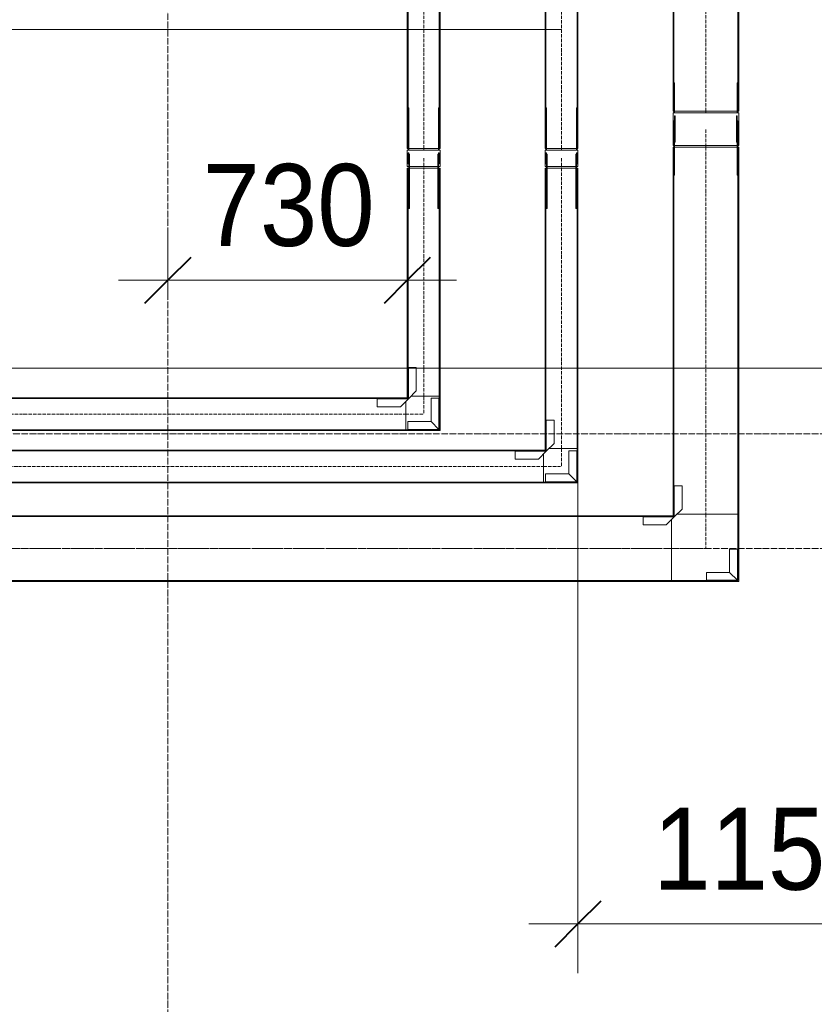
# Model space of a CAD drawing. Header units: millimetres. Extents: x 5617 to 81962, y 7718 to 179991.
# Tile 21 of 40: x 37343 to 39765, y 58160 to 61163. Entities that reach past the tile are written whole.
import ezdxf

# ---------------------------------------------------------------- set-up
doc = ezdxf.new("R2010")
doc.units = ezdxf.units.MM
for name, pattern in [('ADSK_Линия сетки', [25, 20, -2.5, 0, -2.5]), ('Линия сетки', [25, 20, -2.5, 0, -2.5]), ('Осевая', [14, 10, -2, 0, -2])]:
    doc.linetypes.add(name, pattern=pattern)
for name, color, linetype, lineweight in [('Кабельные лотки', 7, 'Continuous', 18), ('Марки кабельных лотков', 7, 'Continuous', 20), ('Опуск', 7, 'Continuous', 18), ('Осевая линия', 7, 'Осевая', 18), ('Оси', 7, 'Continuous', 9), ('Перекрытия', 7, 'Continuous', 18), ('Размеры', 7, 'Continuous', 9), ('Размеры-100', 7, 'Continuous', 9), ('Соединительные детали кабельных лотков', 7, 'Continuous', 18)]:
    doc.layers.add(name, color=color, linetype=linetype, lineweight=lineweight)
doc.styles.add('Arial', font='arial.ttf', dxfattribs={"width": 0.9, "height": 250})
doc.dimstyles.new('Основной_2_5_мм', dxfattribs={"dimscale": 304.8, "dimtxt": 255.06485, "dimasz": 0.463911, "dimexe": 0.492126, "dimexo": 0.492126, "dimgap": 0.098425, "dimtad": 1, "dimdec": 0, "dimdsep": 46, "dimtxsty": 'Arial', "dimblk1": 'OBLIQUE', "dimblk2": 'OBLIQUE', "dimsah": 1, "dimcen": 0.09, "dimdle": 0.492126, "dimazin": 2, "dimtfac": 1, "dimtdec": 4, "dimtix": 1, "dimtmove": 0, "dimatfit": 3, "dimfxl": 1, "dimtvp": 1, "dimtolj": 1, "dimtzin": 0, "dimlwd": 20, "dimlwe": 20, "dimarcsym": 2})

# ---------------------------------------------------------------- blocks, each defined once
blk = doc.blocks.new('135_SLK_K2_AR_rvt-1-МКСС_К2_L06_1_25_810_')
at = {"layer": 'Перекрытия', "color": 254, "true_color": 0xcccccc}
blk.add_line((69010, 60100), (72070, 60100), dxfattribs=at)
blk = doc.blocks.new('OSTEC_CLV - ЛН_ ЛП - ПШСМ - Угол вертикальный - ZS - Цинкование по методу Сендзимира-V139-МКСС_К2_L06_1_25_810_')
at = {"layer": 'Осевая линия'}
for q in [(67390, 54878.5), (67390, 54824.1)]:
    blk.add_line((67390, 54878.1), q, dxfattribs=at)
blk = doc.blocks.new('OSTEC_U - ЛН_ ЛП - ПШСМ - OSTEC_U - ЛН_ ЛП - ПШСМ-1318614-МКСС_К2_L06_1_25_810_')
at = {"layer": 'Соединительные детали кабельных лотков', "color": 96, "true_color": 0x008000}
for p, q in [((67294.5, 54965.1), (67292.5, 54965.1)), ((67294.5, 54965.1), (67292.5, 54965.1)), ((67294.5, 54864.1), (67294.5, 54965.1)), ((67294.5, 54965.1), (67294.5, 54837.4)), ((67292.5, 54837.4), (67292.5, 54879.1)), ((67292.5, 54879.1), (67292.5, 54837.4)), ((67292.5, 54835.6), (67292.5, 54837.4)), ((67292.5, 54837.4), (67292.5, 54835.6)), ((67294.5, 54837.4), (67292.5, 54837.4)), ((67294.5, 54837.4), (67292.5, 54837.4)), ((67292.5, 54824.1), (67292.5, 54835.6)), ((67292.5, 54835.6), (67292.5, 54824.1)), ((67294.5, 54835.6), (67292.5, 54835.6)), ((67294.5, 54835.6), (67292.5, 54835.6)), ((67292.5, 54824.1), (67292.5, 54799.1)), ((67294.5, 54845.7), (67294.5, 54849.1)), ((67294.5, 54837.4), (67294.5, 54835.6)), ((67294.5, 54835.6), (67294.5, 54824.1)), ((67294.5, 54799.1), (67294.5, 54824.1)), ((67292.5, 54799.1), (67294.5, 54799.1))]:
    blk.add_line(p, q, dxfattribs=at)
blk = doc.blocks.new('OSTEC_U - ЛН_ ЛП - ПШСМ - OSTEC_U - ЛН_ ЛП - ПШСМ-1318622-МКСС_К2_L06_1_25_810_')
at = {"layer": 'Соединительные детали кабельных лотков', "color": 96, "true_color": 0x008000}
for p, q in [((67485.5, 54837.4), (67485.5, 54965.1)), ((67485.5, 54965.1), (67485.5, 54864.1)), ((67487.5, 54965.1), (67485.5, 54965.1)), ((67487.5, 54965.1), (67485.5, 54965.1)), ((67487.5, 54837.4), (67487.5, 54879.1)), ((67487.5, 54879.1), (67487.5, 54837.4)), ((67485.5, 54849.1), (67485.5, 54845.7)), ((67485.5, 54835.6), (67485.5, 54837.4)), ((67487.5, 54837.4), (67485.5, 54837.4)), ((67487.5, 54837.4), (67485.5, 54837.4)), ((67485.5, 54824.1), (67485.5, 54835.6)), ((67487.5, 54835.6), (67485.5, 54835.6)), ((67487.5, 54835.6), (67485.5, 54835.6)), ((67485.5, 54824.1), (67485.5, 54799.1)), ((67487.5, 54835.6), (67487.5, 54837.4)), ((67487.5, 54837.4), (67487.5, 54835.6)), ((67487.5, 54824.1), (67487.5, 54835.6)), ((67487.5, 54835.6), (67487.5, 54824.1)), ((67487.5, 54799.1), (67487.5, 54824.1)), ((67485.5, 54799.1), (67487.5, 54799.1))]:
    blk.add_line(p, q, dxfattribs=at)
blk = doc.blocks.new('OSTEC_U - ЛН_ ЛП - ПШСМ - OSTEC_U - ЛН_ ЛП - ПШСМ-V140-МКСС_К2_L06_1_25_810_')
at = {"layer": 'Соединительные детали кабельных лотков', "color": 96, "true_color": 0x008000}
for p, q in [((67483.5, 54849.1), (67483.5, 54864.1)), ((67483.5, 54864.1), (67485.5, 54864.1)), ((67485.5, 54864.1), (67485.5, 54849.1)), ((67485.5, 54849.1), (67483.5, 54849.1)), ((67483.5, 54849.1), (67483.5, 54799.1)), ((67483.5, 54849.1), (67485.5, 54849.1)), ((67485.5, 54799.1), (67485.5, 54849.1)), ((67483.5, 54799.1), (67485.5, 54799.1)), ((67483.5, 54784.1), (67483.5, 54799.1)), ((67483.5, 54799.1), (67485.5, 54799.1)), ((67485.5, 54799.1), (67485.5, 54784.1)), ((67483.5, 54784.1), (67485.5, 54784.1))]:
    blk.add_line(p, q, dxfattribs=at)
blk = doc.blocks.new('OSTEC_U - ЛН_ ЛП - ПШСМ - OSTEC_U - ЛН_ ЛП - ПШСМ-V141-МКСС_К2_L06_1_25_810_')
at = {"layer": 'Соединительные детали кабельных лотков', "color": 96, "true_color": 0x008000}
for p, q in [((67294.5, 54849.1), (67294.5, 54864.1)), ((67294.5, 54864.1), (67296.5, 54864.1)), ((67296.5, 54864.1), (67296.5, 54849.1)), ((67296.5, 54849.1), (67294.5, 54849.1)), ((67294.5, 54849.1), (67294.5, 54799.1)), ((67294.5, 54849.1), (67296.5, 54849.1)), ((67296.5, 54799.1), (67296.5, 54849.1)), ((67294.5, 54799.1), (67296.5, 54799.1)), ((67294.5, 54784.1), (67294.5, 54799.1)), ((67294.5, 54799.1), (67296.5, 54799.1)), ((67296.5, 54799.1), (67296.5, 54784.1)), ((67294.5, 54784.1), (67296.5, 54784.1))]:
    blk.add_line(p, q, dxfattribs=at)
blk = doc.blocks.new('OSTEC_CLH - ЛН_ ЛП - СЛУМИ - Угол горизонтальный - ZS - Цинкование по методу Сендзимира-1296896-МКСС_К2_L06_1_25_810_')
at = {"layer": 'Осевая линия'}
for p, q in [((0, 105), (0, 0)), ((-105, 0), (0, 0)), ((-104, 0), (-105, 0))]:
    blk.add_line(p, q, dxfattribs=at)
at = {"layer": 'Соединительные детали кабельных лотков', "color": 96, "true_color": 0x008000}
for p, q in [((-105, 97.5), (-105, 100)), ((-105, 100), (-100, 100)), ((-97.5, 97.5), (-105, 97.5)), ((-97.5, 105), (-100, 105)), ((-100, 105), (-100, 100)), ((-97.5, 97.5), (-97.5, 105)), ((97.5, 105), (-88.1, 105)), ((100, 105), (97.5, 105)), ((97.5, 105), (97.5, -97.5)), ((100, -100), (100, 105)), ((-105, -97.5), (-105, 88.1)), ((-105, -100), (-105, -97.5)), ((97.5, -97.5), (-105, -97.5)), ((100, -100), (-105, -100))]:
    blk.add_line(p, q, dxfattribs=at)
blk = doc.blocks.new('OSTEC_U - ЛН_ ЛП - СЛУМИ - OSTEC_U - ЛН_ ЛП - СЛУМИ-1209080-МКСС_К2_L06_1_25_810_')
at = {"layer": 'Соединительные детали кабельных лотков', "color": 96, "true_color": 0x008000}
for p, q in [((-24, 95), (0, 95)), ((-24, 95), (-24, 24)), ((0.9, 95), (0, 95)), ((0, 95), (0, 0)), ((-24, 24), (-95, 24)), ((-95, 0), (-95, 24)), ((0, 0), (-95, 0)), ((-95, 0), (-95, -0.9)), ((-24, 24), (0, 0)), ((0, 0), (-24, 24)), ((0.9, -0.2), (0, 0)), ((0, 0), (0.9, -0.2)), ((0, 0), (0.2, -0.9)), ((0.2, -0.9), (0, 0))]:
    blk.add_line(p, q, dxfattribs=at)
for start, end in [(270, 349.2568), (270, 349.2568), (280.7432, 360), (280.7432, 360)]:
    blk.add_arc((0, 0), 0.9, start, end, dxfattribs=at)
blk = doc.blocks.new('OSTEC_U - ЛН_ ЛП - СЛУМИ - OSTEC_U - ЛН_ ЛП - СЛУМИ-1209086-МКСС_К2_L06_1_25_810_')
at = {"layer": 'Соединительные детали кабельных лотков', "color": 96, "true_color": 0x008000}
for p, q in [((0, 95), (-0.9, 95)), ((0, 0), (0, 95)), ((0, 95), (24, 95)), ((24, 24), (24, 95)), ((-95, 0.9), (-95, 0)), ((0, 0), (24, 24)), ((0, 0), (0.9, 0.2)), ((0.9, 0.2), (0, 0)), ((-95, 0), (0, 0)), ((-95, -24), (-95, 0)), ((-95, -24), (-24, -24)), ((-24, -24), (0, 0)), ((-0.2, -0.9), (0, 0)), ((0, 0), (-0.2, -0.9))]:
    blk.add_line(p, q, dxfattribs=at)
for start, end in [(10.7432, 90), (10.7432, 37.1621), (180, 259.2568), (232.8379, 259.2568)]:
    blk.add_arc((0, 0), 0.9, start, end, dxfattribs=at)
blk = doc.blocks.new('OSTEC_CLV - ЛН_ ЛП - ПШСМ - Угол вертикальный - ZS - Цинкование по методу Сендзимира-V142-МКСС_К2_L06_1_25_810_')
at = {"layer": 'Осевая линия'}
for p, q in [((71190, 60883.1), (71190, 60883.5)), ((71190, 60878.9), (71190, 60883.1))]:
    blk.add_line(p, q, dxfattribs=at)
blk = doc.blocks.new('OSTEC_U - ЛН_ ЛП - ПШСМ - OSTEC_U - ЛН_ ЛП - ПШСМ-V143-МКСС_К2_L06_1_25_810_')
at = {"layer": 'Соединительные детали кабельных лотков', "color": 96, "true_color": 0x008000}
for p, q in [((71285.5, 60879.1), (71285.5, 60970.1)), ((71285.5, 60970.1), (71285.5, 60879.1)), ((71285.5, 60970.1), (71287.5, 60970.1)), ((71285.5, 60970.1), (71287.5, 60970.1)), ((71287.5, 60879.1), (71287.5, 60884.1)), ((71287.5, 60884.1), (71287.5, 60879.1))]:
    blk.add_line(p, q, dxfattribs=at)
blk = doc.blocks.new('OSTEC_U - ЛН_ ЛП - ПШСМ - OSTEC_U - ЛН_ ЛП - ПШСМ-V144-МКСС_К2_L06_1_25_810_')
at = {"layer": 'Соединительные детали кабельных лотков', "color": 96, "true_color": 0x008000}
for p, q in [((71092.5, 60970.1), (71094.5, 60970.1)), ((71092.5, 60970.1), (71094.5, 60970.1)), ((71094.5, 60879.1), (71094.5, 60970.1)), ((71094.5, 60970.1), (71094.5, 60879.1)), ((71092.5, 60879.1), (71092.5, 60884.1)), ((71092.5, 60884.1), (71092.5, 60879.1))]:
    blk.add_line(p, q, dxfattribs=at)
blk = doc.blocks.new('OSTEC_CLH - ЛН_ ЛП - СЛУМИ - Угол горизонтальный - ZS - Цинкование по методу Сендзимира-1324870-МКСС_К2_L06_1_25_810_')
at = {"layer": 'Осевая линия'}
for p, q in [((0, 55), (0, 0)), ((-55, 0), (0, 0)), ((-54, 0), (-55, 0))]:
    blk.add_line(p, q, dxfattribs=at)
at = {"layer": 'Соединительные детали кабельных лотков', "color": 96, "true_color": 0x008000}
for p, q in [((-55, 47.5), (-55, 50)), ((-55, 50), (-50, 50)), ((-47.5, 47.5), (-55, 47.5)), ((-55, -47.5), (-55, 38.1)), ((-47.5, 55), (-50, 55)), ((-50, 55), (-50, 50)), ((-47.5, 47.5), (-47.5, 55)), ((47.5, 55), (-38.1, 55)), ((50, 55), (47.5, 55)), ((47.5, 55), (47.5, -47.5)), ((50, -50), (50, 55)), ((-55, -50), (-55, -47.5)), ((47.5, -47.5), (-55, -47.5)), ((50, -50), (-55, -50))]:
    blk.add_line(p, q, dxfattribs=at)
blk = doc.blocks.new('OSTEC_U - ЛН_ ЛП - СЛУМИ - OSTEC_U - ЛН_ ЛП - СЛУМИ-1215241-МКСС_К2_L06_1_25_810_')
at = {"layer": 'Соединительные детали кабельных лотков', "color": 96, "true_color": 0x008000}
for p, q in [((-24, 95), (0, 95)), ((-24, 95), (-24, 24)), ((0.9, 95), (0, 95)), ((0, 95), (0, 0)), ((-24, 24), (-95, 24)), ((-95, 0), (-95, 24)), ((0, 0), (-95, 0)), ((-95, 0), (-95, -0.9)), ((-24, 24), (0, 0)), ((0, 0), (-24, 24)), ((0.9, -0.2), (0, 0)), ((0, 0), (0.9, -0.2)), ((0, 0), (0.2, -0.9)), ((0.2, -0.9), (0, 0))]:
    blk.add_line(p, q, dxfattribs=at)
for start, end in [(280.7432, 346.7905), (280.7432, 346.7905), (283.2095, 349.2568), (283.2095, 349.2568)]:
    blk.add_arc((0, 0), 0.9, start, end, dxfattribs=at)
blk = doc.blocks.new('OSTEC_U - ЛН_ ЛП - СЛУМИ - OSTEC_U - ЛН_ ЛП - СЛУМИ-1215245-МКСС_К2_L06_1_25_810_')
at = {"layer": 'Соединительные детали кабельных лотков', "color": 96, "true_color": 0x008000}
for p, q in [((0, 95), (-0.9, 95)), ((0, 0), (0, 95)), ((0, 95), (24, 95)), ((24, 24), (24, 95)), ((-95, 0.9), (-95, 0)), ((0, 0), (24, 24)), ((0, 0), (0.9, 0.2)), ((0.9, 0.2), (0, 0)), ((-95, 0), (0, 0)), ((-95, -24), (-95, 0)), ((-95, -24), (-24, -24)), ((-24, -24), (0, 0)), ((-0.2, -0.9), (0, 0)), ((0, 0), (-0.2, -0.9))]:
    blk.add_line(p, q, dxfattribs=at)
for start, end in [(10.7432, 90), (10.7432, 37.1621), (180, 259.2568), (232.8379, 259.2568)]:
    blk.add_arc((0, 0), 0.9, start, end, dxfattribs=at)
blk = doc.blocks.new('OSTEC_CLV - ЛН_ ЛП - ПШСМ - Угол вертикальный - ZS - Цинкование по методу Сендзимира-1481697-МКСС_К2_L06_1_25_810_')
at = {"layer": 'Осевая линия'}
for p, q in [((67350, 45020), (67379, 45020)), ((67379, 45020), (67380, 45020))]:
    blk.add_line(p, q, dxfattribs=at)
blk = doc.blocks.new('OSTEC_U - ЛН_ ЛП - ПШСМ - OSTEC_U - ЛН_ ЛП - ПШСМ-1333228-МКСС_К2_L06_1_25_810_')
at = {"layer": 'Соединительные детали кабельных лотков', "color": 96, "true_color": 0x008000}
for p, q in [((67333.5, 44974.5), (67337.5, 44974.5)), ((67333.5, 44974.5), (67333.5, 44972.5)), ((67337.5, 44974.5), (67337.5, 44972.5)), ((67350, 44974.5), (67337.5, 44974.5)), ((67337.5, 44974.5), (67337.5, 44972.5)), ((67362.5, 44974.5), (67362.1, 44974.5)), ((67362.5, 44972.5), (67362.5, 44974.5)), ((67362.5, 44974.5), (67362.5, 44972.5)), ((67366.5, 44974.5), (67366.5, 44972.5)), ((67337.5, 44972.5), (67333.5, 44972.5)), ((67337.5, 44972.5), (67362.5, 44972.5)), ((67366.5, 44972.5), (67362.5, 44972.5))]:
    blk.add_line(p, q, dxfattribs=at)
blk = doc.blocks.new('OSTEC_U - ЛН_ ЛП - ПШСМ - OSTEC_U - ЛН_ ЛП - ПШСМ-1333232-МКСС_К2_L06_1_25_810_')
at = {"layer": 'Соединительные детали кабельных лотков', "color": 96, "true_color": 0x008000}
for p, q in [((67333.5, 45067.5), (67337.5, 45067.5)), ((67333.5, 45067.5), (67333.5, 45065.5)), ((67337.5, 45065.5), (67333.5, 45065.5)), ((67337.5, 45067.5), (67337.5, 45065.5)), ((67362.5, 45067.5), (67337.5, 45067.5)), ((67337.5, 45067.5), (67337.5, 45065.5)), ((67337.5, 45065.5), (67350, 45065.5)), ((67362.1, 45065.5), (67362.5, 45065.5)), ((67362.5, 45065.5), (67362.5, 45067.5)), ((67362.5, 45067.5), (67366.5, 45067.5)), ((67362.5, 45067.5), (67362.5, 45065.5)), ((67366.5, 45067.5), (67366.5, 45065.5))]:
    blk.add_line(p, q, dxfattribs=at)
blk = doc.blocks.new('OSTEC_U - ЛН_ ЛП - ПШСМ - OSTEC_U - ЛН_ ЛП - ПШСМ-1333236-МКСС_К2_L06_1_25_810_')
at = {"layer": 'Соединительные детали кабельных лотков', "color": 96, "true_color": 0x008000}
for p, q in [((67337.5, 45065.5), (67337.5, 45063.5)), ((67350, 45065.5), (67337.5, 45065.5)), ((67350, 45065.5), (67361.5, 45065.5)), ((67361.5, 45065.5), (67363.4, 45065.5)), ((67363.4, 45065.5), (67361.5, 45065.5)), ((67361.5, 45063.5), (67361.5, 45065.5)), ((67363.4, 45065.5), (67503.5, 45065.5)), ((67363.4, 45063.5), (67363.4, 45065.5)), ((67503.5, 45063.5), (67503.5, 45065.5)), ((67337.5, 45063.5), (67350, 45063.5)), ((67361.5, 45063.5), (67350, 45063.5)), ((67361.5, 45063.5), (67363.4, 45063.5)), ((67363.4, 45063.5), (67361.5, 45063.5)), ((67503.5, 45063.5), (67363.4, 45063.5))]:
    blk.add_line(p, q, dxfattribs=at)
blk = doc.blocks.new('OSTEC_U - ЛН_ ЛП - ПШСМ - OSTEC_U - ЛН_ ЛП - ПШСМ-1333240-МКСС_К2_L06_1_25_810_')
at = {"layer": 'Соединительные детали кабельных лотков', "color": 96, "true_color": 0x008000}
for p, q in [((67337.5, 44976.5), (67337.5, 44974.5)), ((67350, 44976.5), (67337.5, 44976.5)), ((67337.5, 44974.5), (67350, 44974.5)), ((67350, 44976.5), (67361.5, 44976.5)), ((67361.5, 44974.5), (67350, 44974.5)), ((67361.5, 44976.5), (67363.4, 44976.5)), ((67363.4, 44976.5), (67361.5, 44976.5)), ((67361.5, 44974.5), (67361.5, 44976.5)), ((67361.5, 44974.5), (67363.4, 44974.5)), ((67363.4, 44974.5), (67361.5, 44974.5)), ((67363.4, 44976.5), (67503.5, 44976.5)), ((67363.4, 44974.5), (67363.4, 44976.5)), ((67503.5, 44974.5), (67363.4, 44974.5)), ((67503.5, 44974.5), (67503.5, 44976.5))]:
    blk.add_line(p, q, dxfattribs=at)
blk = doc.blocks.new('OSTEC_CLV - ЛН_ ЛП - ПШСМ - Угол вертикальный - ZS - Цинкование по методу Сендзимира-V145-МКСС_К2_L06_1_25_810_')
at = {"layer": 'Осевая линия'}
for p, q in [((67321, 45020), (67320.6, 45020)), ((67325.4, 45020), (67321, 45020))]:
    blk.add_line(p, q, dxfattribs=at)
blk = doc.blocks.new('OSTEC_U - ЛН_ ЛП - ПШСМ - OSTEC_U - ЛН_ ЛП - ПШСМ-V146-МКСС_К2_L06_1_25_810_')
at = {"layer": 'Соединительные детали кабельных лотков', "color": 96, "true_color": 0x008000}
for p, q in [((67196.5, 45065.46), (67196.5, 45067.46)), ((67196.5, 45065.46), (67196.5, 45067.46)), ((67325, 45065.46), (67196.5, 45065.46)), ((67196.5, 45065.46), (67325, 45065.46)), ((67325, 45067.46), (67320, 45067.46)), ((67320, 45067.46), (67325, 45067.46))]:
    blk.add_line(p, q, dxfattribs=at)
blk = doc.blocks.new('OSTEC_U - ЛН_ ЛП - ПШСМ - OSTEC_U - ЛН_ ЛП - ПШСМ-V156-МКСС_К2_L06_1_25_810_')
at = {"layer": 'Соединительные детали кабельных лотков', "color": 96, "true_color": 0x008000}
for p, q in [((70702.54, 60893.5), (70704.54, 60893.5)), ((70702.54, 60893.5), (70704.54, 60893.5)), ((70704.54, 60765), (70704.54, 60893.5)), ((70704.54, 60893.5), (70704.54, 60765)), ((70702.54, 60765), (70702.54, 60770)), ((70702.54, 60770), (70702.54, 60765))]:
    blk.add_line(p, q, dxfattribs=at)
blk = doc.blocks.new('_СС_Марка лотка - 04_Размер _ ADSK_Код лотка _ Отметка низа _полка 25_-1604716-МКСС_К2_L06_1_25_810_')
at = {"layer": 'Марки кабельных лотков'}
blk.add_line((0, 0), (25, 0), dxfattribs=at)
blk = doc.blocks.new('DIMBLOCK34-МКСС_К2_L06_1_25_810_')
at = {"layer": 'Размеры-100', "lineweight": 20, "transparency": 16777216}
for p, q in [((37794.5, 60368.1), (37794.5, 60518.1)), ((38524.5, 60368.1), (38524.5, 60518.1)), ((37644.5, 60368.1), (38674.5, 60368.1)), ((37794.5, 60368.1), (37794.5, 60318.1)), ((38524.5, 60368.1), (38524.5, 60318.1))]:
    blk.add_line(p, q, dxfattribs=at)
at = {"layer": 'Размеры-100', "lineweight": 40, "transparency": 16777216}
for p, q in [((37794.5, 60368.1), (37865.2, 60438.8)), ((38524.5, 60368.1), (38595.2, 60438.8)), ((37794.5, 60368.1), (37723.8, 60297.4)), ((38524.5, 60368.1), (38453.8, 60297.4))]:
    blk.add_line(p, q, dxfattribs=at)
at = {"layer": 'Размеры-100', "color": 0, "lineweight": 20, "transparency": 16777216, "insert": (37900.5, 60722.7), "char_height": 250, "width": 621.573, "attachment_point": 1, "line_spacing_factor": 0.941778, "style": 'Arial'}
blk.add_mtext('730', dxfattribs=at)
blk = doc.blocks.new('_Oblique')
at = {"color": 0, "linetype": 'ByBlock', "lineweight": -2}
blk.add_line((-0.5, -0.5), (0.5, 0.5), dxfattribs=at)
blk = doc.blocks.new('DIMBLOCK35-МКСС_К2_L06_1_25_810_')
at = {"layer": 'Размеры-100', "lineweight": 20, "transparency": 16777216}
for p, q in [((39044.5, 58405.3), (39044.5, 59970.5)), ((40194.5, 58405.3), (40194.5, 58555.3)), ((38894.5, 58405.3), (40344.5, 58405.3)), ((39044.5, 58405.3), (39044.5, 58255.3)), ((40194.5, 58405.3), (40194.5, 58355.3))]:
    blk.add_line(p, q, dxfattribs=at)
at = {"layer": 'Размеры-100', "lineweight": 40, "transparency": 16777216}
for p, q in [((39044.5, 58405.3), (39115.2, 58476)), ((40194.5, 58405.3), (40265.2, 58476)), ((39044.5, 58405.3), (38973.8, 58334.6)), ((40194.5, 58405.3), (40123.8, 58334.6))]:
    blk.add_line(p, q, dxfattribs=at)
at = {"layer": 'Размеры-100', "color": 0, "lineweight": 20, "transparency": 16777216, "insert": (39274.1, 58759.8), "char_height": 250, "width": 828.765, "attachment_point": 1, "line_spacing_factor": 0.941778, "style": 'Arial'}
blk.add_mtext('1150', dxfattribs=at)

msp = doc.modelspace()

# ---------------------------------------------------------------- linework, layer by layer
at = {"layer": 'Кабельные лотки', "color": 96, "true_color": 0x008000}
for p, q in [((38524.5, 60770), (38524.5, 62646)), ((38527, 60770), (38527, 62646)), ((38621.9, 60770), (38621.9, 62646)), ((38624.5, 60770), (38624.5, 62646)), ((38944.5, 60770), (38944.5, 62646)), ((38947, 60770), (38947, 62646)), ((39041.9, 60770), (39041.9, 62646)), ((39044.5, 60770), (39044.5, 62646)), ((39334.5, 60884.1), (39334.5, 62646)), ((39337, 60884.1), (39337, 62646)), ((39531.9, 60884.1), (39531.9, 62646)), ((39534.5, 60884.1), (39534.5, 62646)), ((39534.5, 60884.1), (39334.5, 60884.1)), ((38624.5, 60770), (38524.5, 60770)), ((39044.5, 60770), (38944.5, 60770)), ((39334.5, 60774.1), (39534.5, 60774.1)), ((39334.5, 60774.1), (39334.5, 59655)), ((39337, 60774.1), (39337, 59655)), ((39531.9, 60774.1), (39531.9, 59655)), ((39534.5, 60774.1), (39534.5, 59655)), ((38524.5, 60710), (38529, 60710)), ((38524.5, 60015), (38524.5, 60710)), ((38527, 60015), (38527, 60710)), ((38531, 60710), (38617.9, 60710)), ((38619.9, 60710), (38624.5, 60710)), ((38621.9, 60015), (38621.9, 60710)), ((38624.5, 60015), (38624.5, 60710)), ((38944.5, 60710), (38949, 60710)), ((38944.5, 59855), (38944.5, 60710)), ((38947, 59855), (38947, 60710)), ((38951, 60710), (39037.9, 60710)), ((39039.9, 60710), (39044.5, 60710)), ((39041.9, 59855), (39041.9, 60710)), ((39044.5, 59855), (39044.5, 60710)), ((38527, 60015), (38524.5, 60015)), ((38624.5, 60015), (38536.3, 60015)), ((35269.3, 60010), (38519.5, 60010)), ((35269.3, 60007.5), (38519.5, 60007.5)), ((38519.5, 60010), (38519.5, 60007.5)), ((38519.5, 59998.1), (38519.5, 59910)), ((35269.3, 59912.5), (38519.5, 59912.5)), ((35269.3, 59910), (38519.5, 59910)), ((35449.5, 59850), (38939.5, 59850)), ((35449.5, 59847.5), (38939.5, 59847.5)), ((38939.5, 59850), (38939.5, 59847.5)), ((38939.5, 59838.1), (38939.5, 59750)), ((38947, 59855), (38944.5, 59855)), ((39044.5, 59855), (38956.3, 59855)), ((35449.5, 59752.5), (38939.5, 59752.5)), ((35449.5, 59750), (38939.5, 59750)), ((39337, 59655), (39334.5, 59655)), ((39534.5, 59655), (39346.3, 59655)), ((39329.5, 59650), (35739.5, 59650)), ((39329.5, 59647.5), (35739.5, 59647.5)), ((39329.5, 59650), (39329.5, 59647.5)), ((39329.5, 59638.1), (39329.5, 59450)), ((39329.5, 59452.5), (35739.5, 59452.5)), ((39329.5, 59450), (35739.5, 59450))]:
    msp.add_line(p, q, dxfattribs=at)
at = {"layer": 'Марки кабельных лотков'}
msp.add_line((38994.5, 61132.2), (37551.9, 61132.2), dxfattribs=at)
at = {"layer": 'Опуск'}
for p, q in [((39334.5, 60879.1), (39534.5, 60879.1)), ((39334.5, 60779.1), (39334.5, 60879.1)), ((39534.5, 60879.1), (39534.5, 60779.1)), ((39534.5, 60779.1), (39334.5, 60779.1)), ((38524.5, 60765), (38524.5, 60715)), ((38624.5, 60765), (38524.5, 60765)), ((38624.5, 60715), (38624.5, 60765)), ((38944.5, 60765), (38944.5, 60715)), ((39044.5, 60765), (38944.5, 60765)), ((39044.5, 60715), (39044.5, 60765)), ((38524.5, 60715), (38529, 60715)), ((38531, 60715), (38617.9, 60715)), ((38619.9, 60715), (38624.5, 60715)), ((38944.5, 60715), (38949, 60715)), ((38951, 60715), (39037.9, 60715)), ((39039.9, 60715), (39044.5, 60715))]:
    msp.add_line(p, q, dxfattribs=at)
at = {"layer": 'Осевая линия'}
for p, q in [((38574.5, 60770), (38574.5, 62646)), ((38994.5, 60770), (38994.5, 62646)), ((39434.5, 60884.1), (39434.5, 62646)), ((39434.5, 60774.1), (39434.5, 59655)), ((38574.5, 60015), (38574.5, 60710)), ((38994.5, 59855), (38994.5, 60710)), ((35269.3, 59960), (38519.5, 59960)), ((35449.5, 59800), (38939.5, 59800)), ((39329.5, 59550), (35739.5, 59550))]:
    msp.add_line(p, q, dxfattribs=at)
at = {"layer": 'Оси', "linetype": 'Линия сетки'}
msp.add_line((37794.5, 37166.3), (37794.5, 78177.4), dxfattribs=at)
at = {"layer": 'Оси', "linetype": 'ADSK_Линия сетки'}
for p, q in [((43994.5, 59900), (24262.8, 59900)), ((43994.5, 59550), (22992.8, 59550))]:
    msp.add_line(p, q, dxfattribs=at)

# ---------------------------------------------------------------- block references
at = {"lineweight": 5}
msp.add_blockref('135_SLK_K2_AR_rvt-1-МКСС_К2_L06_1_25_810_', (-31755.5, 0), dxfattribs=at)
at = {"layer": 'Марки кабельных лотков', "xscale": 99.99999999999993, "yscale": 99.99999999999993, "zscale": 99.99999999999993}
msp.add_blockref('_СС_Марка лотка - 04_Размер _ ADSK_Код лотка _ Отметка низа _полка 25_-1604716-МКСС_К2_L06_1_25_810_', (35051.9, 61132.2), dxfattribs=at)
at = {"layer": 'Соединительные детали кабельных лотков', "color": 96, "true_color": 0x008000}
for name, p in [('OSTEC_U - ЛН_ ЛП - ПШСМ - OSTEC_U - ЛН_ ЛП - ПШСМ-V144-МКСС_К2_L06_1_25_810_', (-31755.5, 0)), ('OSTEC_U - ЛН_ ЛП - ПШСМ - OSTEC_U - ЛН_ ЛП - ПШСМ-V143-МКСС_К2_L06_1_25_810_', (-31755.5, 0)), ('OSTEC_U - ЛН_ ЛП - ПШСМ - OSTEC_U - ЛН_ ЛП - ПШСМ-V156-МКСС_К2_L06_1_25_810_', (-32175.5, 0)), ('OSTEC_U - ЛН_ ЛП - ПШСМ - OSTEC_U - ЛН_ ЛП - ПШСМ-V156-МКСС_К2_L06_1_25_810_', (-31755.5, 0)), ('OSTEC_U - ЛН_ ЛП - СЛУМИ - OSTEC_U - ЛН_ ЛП - СЛУМИ-1215245-МКСС_К2_L06_1_25_810_', (38527.9, 60006.6)), ('OSTEC_U - ЛН_ ЛП - СЛУМИ - OSTEC_U - ЛН_ ЛП - СЛУМИ-1215241-МКСС_К2_L06_1_25_810_', (38621, 59913.4)), ('OSTEC_U - ЛН_ ЛП - СЛУМИ - OSTEC_U - ЛН_ ЛП - СЛУМИ-1215245-МКСС_К2_L06_1_25_810_', (38947.9, 59846.6)), ('OSTEC_U - ЛН_ ЛП - СЛУМИ - OSTEC_U - ЛН_ ЛП - СЛУМИ-1215241-МКСС_К2_L06_1_25_810_', (39041, 59753.4)), ('OSTEC_U - ЛН_ ЛП - СЛУМИ - OSTEC_U - ЛН_ ЛП - СЛУМИ-1209086-МКСС_К2_L06_1_25_810_', (39337.9, 59646.6)), ('OSTEC_U - ЛН_ ЛП - СЛУМИ - OSTEC_U - ЛН_ ЛП - СЛУМИ-1209080-МКСС_К2_L06_1_25_810_', (39531, 59453.4))]:
    msp.add_blockref(name, p, dxfattribs=at)
for name, p, rotation in [('OSTEC_U - ЛН_ ЛП - ПШСМ - OSTEC_U - ЛН_ ЛП - ПШСМ-V146-МКСС_К2_L06_1_25_810_', (-6445.5, 128090), 270), ('OSTEC_U - ЛН_ ЛП - ПШСМ - OSTEC_U - ЛН_ ЛП - ПШСМ-V146-МКСС_К2_L06_1_25_810_', (-6025.5, 128090), 270), ('OSTEC_U - ЛН_ ЛП - ПШСМ - OSTEC_U - ЛН_ ЛП - ПШСМ-V140-МКСС_К2_L06_1_25_810_', (106824.5, 115653.2), 180), ('OSTEC_U - ЛН_ ЛП - ПШСМ - OSTEC_U - ЛН_ ЛП - ПШСМ-V141-МКСС_К2_L06_1_25_810_', (106824.5, 115653.2), 180), ('OSTEC_U - ЛН_ ЛП - ПШСМ - OSTEC_U - ЛН_ ЛП - ПШСМ-1318622-МКСС_К2_L06_1_25_810_', (106824.5, 115653.2), 180), ('OSTEC_U - ЛН_ ЛП - ПШСМ - OSTEC_U - ЛН_ ЛП - ПШСМ-1318614-МКСС_К2_L06_1_25_810_', (106824.5, 115653.2), 180), ('OSTEC_U - ЛН_ ЛП - ПШСМ - OSTEC_U - ЛН_ ЛП - ПШСМ-1333228-МКСС_К2_L06_1_25_810_', (-6445.5, 128090), 270), ('OSTEC_U - ЛН_ ЛП - ПШСМ - OSTEC_U - ЛН_ ЛП - ПШСМ-1333240-МКСС_К2_L06_1_25_810_', (-6445.5, 128090), 270), ('OSTEC_U - ЛН_ ЛП - ПШСМ - OSTEC_U - ЛН_ ЛП - ПШСМ-1333236-МКСС_К2_L06_1_25_810_', (-6445.5, 128090), 270), ('OSTEC_U - ЛН_ ЛП - ПШСМ - OSTEC_U - ЛН_ ЛП - ПШСМ-1333232-МКСС_К2_L06_1_25_810_', (-6445.5, 128090), 270), ('OSTEC_U - ЛН_ ЛП - ПШСМ - OSTEC_U - ЛН_ ЛП - ПШСМ-1333228-МКСС_К2_L06_1_25_810_', (-6025.5, 128090), 270), ('OSTEC_U - ЛН_ ЛП - ПШСМ - OSTEC_U - ЛН_ ЛП - ПШСМ-1333240-МКСС_К2_L06_1_25_810_', (-6025.5, 128090), 270), ('OSTEC_U - ЛН_ ЛП - ПШСМ - OSTEC_U - ЛН_ ЛП - ПШСМ-1333236-МКСС_К2_L06_1_25_810_', (-6025.5, 128090), 270), ('OSTEC_U - ЛН_ ЛП - ПШСМ - OSTEC_U - ЛН_ ЛП - ПШСМ-1333232-МКСС_К2_L06_1_25_810_', (-6025.5, 128090), 270)]:
    msp.add_blockref(name, p, dxfattribs=dict(at, rotation=rotation))
at = {"layer": 'Соединительные детали кабельных лотков'}
for name, p in [('OSTEC_CLV - ЛН_ ЛП - ПШСМ - Угол вертикальный - ZS - Цинкование по методу Сендзимира-V142-МКСС_К2_L06_1_25_810_', (-31755.5, 0)), ('OSTEC_CLH - ЛН_ ЛП - СЛУМИ - Угол горизонтальный - ZS - Цинкование по методу Сендзимира-1324870-МКСС_К2_L06_1_25_810_', (38574.5, 59960)), ('OSTEC_CLH - ЛН_ ЛП - СЛУМИ - Угол горизонтальный - ZS - Цинкование по методу Сендзимира-1324870-МКСС_К2_L06_1_25_810_', (38994.5, 59800)), ('OSTEC_CLH - ЛН_ ЛП - СЛУМИ - Угол горизонтальный - ZS - Цинкование по методу Сендзимира-1296896-МКСС_К2_L06_1_25_810_', (39434.5, 59550))]:
    msp.add_blockref(name, p, dxfattribs=at)
for name, p, rotation in [('OSTEC_CLV - ЛН_ ЛП - ПШСМ - Угол вертикальный - ZS - Цинкование по методу Сендзимира-V139-МКСС_К2_L06_1_25_810_', (106824.5, 115653.2), 180), ('OSTEC_CLV - ЛН_ ЛП - ПШСМ - Угол вертикальный - ZS - Цинкование по методу Сендзимира-V145-МКСС_К2_L06_1_25_810_', (-6445.5, 128090), 270), ('OSTEC_CLV - ЛН_ ЛП - ПШСМ - Угол вертикальный - ZS - Цинкование по методу Сендзимира-V145-МКСС_К2_L06_1_25_810_', (-6025.5, 128090), 270), ('OSTEC_CLV - ЛН_ ЛП - ПШСМ - Угол вертикальный - ZS - Цинкование по методу Сендзимира-1481697-МКСС_К2_L06_1_25_810_', (-6445.5, 128090), 270), ('OSTEC_CLV - ЛН_ ЛП - ПШСМ - Угол вертикальный - ZS - Цинкование по методу Сендзимира-1481697-МКСС_К2_L06_1_25_810_', (-6025.5, 128090), 270)]:
    msp.add_blockref(name, p, dxfattribs=dict(at, rotation=rotation))

# ---------------------------------------------------------------- dimensions: what is measured, and where the dimension line sits
at = {"layer": 'Размеры', "lineweight": 20}
for base, p1, p2, override, picture, middle in [((38524.5, 60368.1), (37794.5, 60468.1), (38524.5, 60468.1), {"dimpost": '<>', "dimfxl": 730}, 'DIMBLOCK34-МКСС_К2_L06_1_25_810_', (38159.5, 60525.9)), ((40194.5, 58405.3), (39044.5, 60120.5), (40194.5, 58505.3), {"dimpost": '<>', "dimfxl": 1982.77976}, 'DIMBLOCK35-МКСС_К2_L06_1_25_810_', (39619.5, 58562.9))]:
    dim = msp.add_linear_dim(base=base, p1=p1, p2=p2, dimstyle='Основной_2_5_мм', override=override, dxfattribs=at)
    dim.commit()
    dim.dimension.update_dxf_attribs({"geometry": picture, "text_midpoint": middle})

doc.saveas('drawing.dxf')
